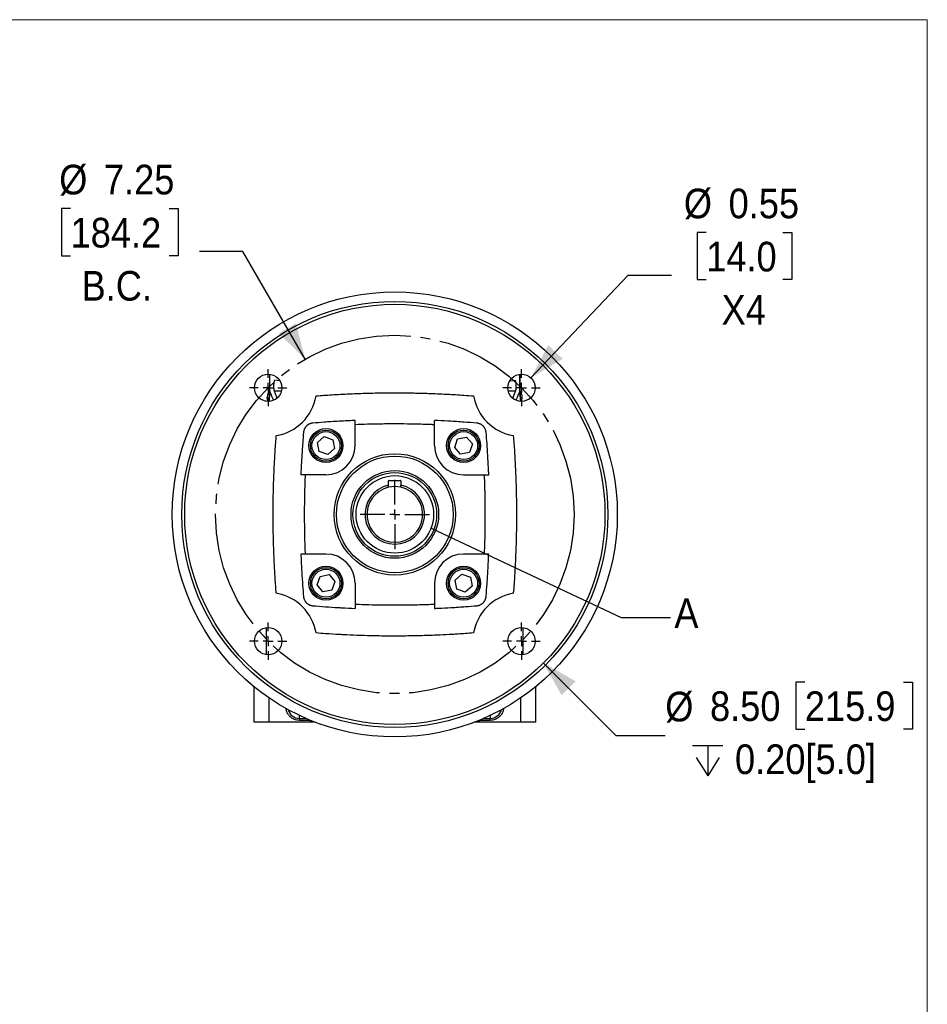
# Model space of a CAD drawing. Header units: inches. Extents: x 0 to 68, y 0 to 44.
# Tile 11 of 11: x 49.6 to 68, y 24.1 to 44. Entities that reach past the tile are written whole.
import ezdxf

# ---------------------------------------------------------------- set-up
doc = ezdxf.new("R2010")
doc.units = ezdxf.units.IN
doc.header["$LTSCALE"] = 4
doc.header["$MEASUREMENT"] = 0
doc.linetypes.add('SLD-Center', pattern=[0.75, 0.6, -0.05, 0.05, -0.05])
doc.linetypes.add('SLD-Solid', pattern=[0])
doc.layers.add('CENTER', color=40, linetype='SLD-Center')
doc.layers.add('SLD-DEFPOINTS', color=7, linetype='Continuous')
doc.layers.add('DIMENSIONS', color=140, linetype='SLD-Solid', lineweight=25)
doc.layers.add('TEXT', color=140, linetype='SLD-Solid', lineweight=25)
doc.styles.add('SLDTEXTSTYLE0', font='GOTHIC.TTF', dxfattribs={"width": 0.913})
doc.styles.get("Standard").update_dxf_attribs({"font": 'GOTHIC.TTF'})
doc.dimstyles.new('SLDDIMSTYLE2', dxfattribs={"dimtxt": 0.6, "dimasz": 0.72, "dimexe": 0, "dimexo": 0.0625, "dimgap": 0.15, "dimtad": 0, "dimtih": 1, "dimtoh": 1, "dimrnd": 1e-09, "dimdsep": 46, "dimtxsty": 'SLDTEXTSTYLE0', "dimsah": 1, "dimcen": 0, "dimadec": 0, "dimazin": 2, "dimtfac": 1, "dimtofl": 0, "dimtmove": 0, "dimatfit": 3, "dimfxl": 0, "dimfrac": 2, "dimtolj": 1, "dimtzin": 12, "dimarcsym": 0})
doc.dimstyles.new('SLDDIMSTYLE7', dxfattribs={"dimtxt": 0.18, "dimasz": 0.72, "dimexe": 0, "dimexo": 0.0625, "dimgap": 0, "dimtad": 0, "dimtih": 1, "dimtoh": 1, "dimdec": 0, "dimrnd": 1e-09, "dimzin": 0, "dimdsep": 46, "dimtxsty": 'Standard', "dimblk1": 'NONE', "dimblk2": 'NONE', "dimsah": 1, "dimcen": 0.09, "dimadec": 0, "dimazin": 0, "dimtfac": 0.72, "dimtdec": 0, "dimtofl": 0, "dimtmove": 0, "dimatfit": 3, "dimldrblk": 'NONE', "dimfxl": 0, "dimfrac": 2, "dimtolj": 1, "dimtzin": 0, "dimarcsym": 0})
doc.dimstyles.new('SLDDIMSTYLE8', dxfattribs={"dimtxt": 0.6, "dimasz": 0.72, "dimexe": 0, "dimexo": 0.0625, "dimgap": 0.15, "dimtad": 0, "dimtih": 1, "dimtoh": 1, "dimrnd": 1e-09, "dimzin": 12, "dimdsep": 46, "dimtxsty": 'SLDTEXTSTYLE0', "dimsah": 1, "dimcen": 0, "dimadec": 0, "dimazin": 3, "dimtfac": 1, "dimtofl": 0, "dimtmove": 0, "dimatfit": 3, "dimfxl": 0, "dimfrac": 2, "dimtolj": 1, "dimtzin": 12, "dimarcsym": 0})
doc.dimstyles.new('SLDDIMSTYLE9', dxfattribs={"dimtxt": 0.6, "dimasz": 0.72, "dimexe": 0, "dimexo": 0.0625, "dimgap": 0.15, "dimtad": 0, "dimtih": 1, "dimtoh": 1, "dimrnd": 1e-09, "dimzin": 4, "dimdsep": 46, "dimtxsty": 'SLDTEXTSTYLE0', "dimsah": 1, "dimcen": 0, "dimadec": 0, "dimazin": 1, "dimtfac": 1, "dimtofl": 0, "dimtmove": 0, "dimatfit": 3, "dimfxl": 0, "dimfrac": 2, "dimtolj": 1, "dimtzin": 12, "dimarcsym": 0})

# ---------------------------------------------------------------- blocks, each defined once
blk = doc.blocks.new('Block2')
at = {"color": 7, "linetype": 'SLD-Solid', "lineweight": 18}
for p, q in [((68, 44), (0, 44)), ((68, 0), (68, 44))]:
    blk.add_line(p, q, dxfattribs=at)
blk = doc.blocks.new('_D_18')
at = {"layer": 'DIMENSIONS'}
for p, q in [((50.672, 40.178), (50.49, 40.178)), ((50.49, 40.178), (50.49, 39.225)), ((52.667, 40.178), (52.85, 40.178)), ((52.85, 40.178), (52.85, 39.225)), ((54.158, 39.313), (53.283, 39.313)), ((55.417, 37.132), (54.158, 39.313)), ((50.49, 39.225), (50.672, 39.225)), ((52.85, 39.225), (52.667, 39.225))]:
    blk.add_line(p, q, dxfattribs=at)
blk.add_solid([(55.417, 37.132), (55.231, 37.856), (54.884, 37.656)], dxfattribs=at)
at = {"layer": 'DIMENSIONS', "char_height": 0.6, "attachment_point": 1, "style": 'SLDTEXTSTYLE0'}
for s, insert in [('%%c', (50.442, 41.066)), ('7.25', (51.346, 41.066)), ('184.2', (50.672, 39.992)), ('B.C.', (50.894, 38.917))]:
    blk.add_mtext(s, dxfattribs=dict(at, insert=insert))
blk = doc.blocks.new('_D_19')
at = {"layer": 'DIMENSIONS'}
for p, q in [((63.528, 39.694), (63.345, 39.694)), ((63.345, 39.694), (63.345, 38.742)), ((65.08, 39.694), (65.263, 39.694)), ((65.263, 39.694), (65.263, 38.742)), ((59.983, 36.756), (61.951, 38.83)), ((61.951, 38.83), (62.826, 38.83)), ((63.345, 38.742), (63.528, 38.742)), ((65.263, 38.742), (65.08, 38.742))]:
    blk.add_line(p, q, dxfattribs=at)
blk.add_solid([(59.983, 36.756), (60.623, 37.141), (60.333, 37.416)], dxfattribs=at)
at = {"layer": 'DIMENSIONS', "char_height": 0.6, "attachment_point": 1, "style": 'SLDTEXTSTYLE0'}
for s, insert in [('%%c', (63.076, 40.583)), ('0.55', (63.981, 40.583)), ('14.0', (63.528, 39.508)), ('X4', (63.839, 38.434))]:
    blk.add_mtext(s, dxfattribs=dict(at, insert=insert))
blk = doc.blocks.new('SW_SYMBOL_HOLE_DEPTH')
at = {"layer": 'DIMENSIONS', "color": 0}
for p, q in [((0, 137.8), (126, 137.8)), ((63, 137.8), (63, 11.8)), ((15.7, 87.4), (63, 11.8)), ((110.2, 87.4), (63, 11.8))]:
    blk.add_line(p, q, dxfattribs=at)
blk = doc.blocks.new('_D_20')
at = {"layer": 'DIMENSIONS'}
for p, q in [((60.235, 30.987), (61.7, 29.522)), ((65.523, 30.601), (65.34, 30.601)), ((65.34, 30.601), (65.34, 29.649)), ((67.518, 30.601), (67.7, 30.601)), ((67.7, 30.601), (67.7, 29.649)), ((61.7, 29.522), (62.7, 29.522)), ((65.34, 29.649), (65.523, 29.649)), ((67.7, 29.649), (67.518, 29.649))]:
    blk.add_line(p, q, dxfattribs=at)
blk.add_solid([(60.235, 30.987), (60.603, 30.337), (60.886, 30.62)], dxfattribs=at)
at = {"layer": 'DIMENSIONS', "xscale": 0.004866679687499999, "yscale": 0.004866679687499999, "zscale": 0.004866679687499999}
blk.add_blockref('SW_SYMBOL_HOLE_DEPTH', (63.252, 28.648), dxfattribs=at)
at = {"layer": 'DIMENSIONS', "char_height": 0.6, "attachment_point": 1, "style": 'SLDTEXTSTYLE0'}
for s, insert in [('%%c', (62.7, 30.406)), ('8.50', (63.605, 30.415)), ('215.9', (65.523, 30.415)), ('0.20[5.0]', (64.11, 29.341))]:
    blk.add_mtext(s, dxfattribs=dict(at, insert=insert))
blk = doc.blocks.new('SW_CENTERMARKSYMBOL_5')
at = {"layer": 'CENTER', "color": 0}
for p, q in [((0, 0.2), (0, 0.376)), ((-0.2, 0), (-0.376, 0)), ((0, 0), (-0.1, 0)), ((0, 0), (0, 0.1)), ((0, 0), (0, -0.1)), ((0, 0), (0.1, 0)), ((0.2, 0), (0.376, 0)), ((0, -0.2), (0, -0.376))]:
    blk.add_line(p, q, dxfattribs=at)
blk = doc.blocks.new('SW_CENTERMARKSYMBOL_6')
at = {"layer": 'CENTER', "color": 0}
for p, q in [((0, 0.2), (0, 0.376)), ((-0.2, 0), (-0.376, 0)), ((0, 0), (-0.1, 0)), ((0, 0), (0, 0.1)), ((0, 0), (0, -0.1)), ((0, 0), (0.1, 0)), ((0.2, 0), (0.376, 0)), ((0, -0.2), (0, -0.376))]:
    blk.add_line(p, q, dxfattribs=at)
blk = doc.blocks.new('SW_CENTERMARKSYMBOL_7')
at = {"layer": 'CENTER', "color": 0}
for p, q in [((0, 0.2), (0, 0.376)), ((-0.2, 0), (-0.376, 0)), ((0, 0), (-0.1, 0)), ((0, 0), (0, 0.1)), ((0, 0), (0, -0.1)), ((0, 0), (0.1, 0)), ((0.2, 0), (0.376, 0)), ((0, -0.2), (0, -0.376))]:
    blk.add_line(p, q, dxfattribs=at)
blk = doc.blocks.new('SW_CENTERMARKSYMBOL_8')
at = {"layer": 'CENTER', "color": 0}
for p, q in [((0, 0.2), (0, 0.376)), ((-0.2, 0), (-0.376, 0)), ((0, 0), (-0.1, 0)), ((0, 0), (0, 0.1)), ((0, 0), (0, -0.1)), ((0, 0), (0.1, 0)), ((0.2, 0), (0.376, 0)), ((0, -0.2), (0, -0.376))]:
    blk.add_line(p, q, dxfattribs=at)
blk = doc.blocks.new('SW_CENTERMARKSYMBOL_9')
at = {"layer": 'CENTER', "color": 0}
for p, q in [((0, 0.2), (0, 0.702)), ((-0.2, 0), (-0.702, 0)), ((0, 0), (-0.1, 0)), ((0, 0), (0, 0.1)), ((0, 0), (0, -0.1)), ((0, 0), (0.1, 0)), ((0.2, 0), (0.702, 0)), ((0, -0.2), (0, -0.702))]:
    blk.add_line(p, q, dxfattribs=at)
blk = doc.blocks.new('_NONE')

msp = doc.modelspace()

# ---------------------------------------------------------------- linework, layer by layer
for p, q in [((54.697, 36.83), (54.697, 36.374)), ((54.7, 36.481), (54.7, 36.829)), ((54.898, 36.697), (54.805, 36.706)), ((59.561, 36.697), (59.655, 36.706)), ((59.76, 36.481), (59.76, 36.829)), ((59.763, 36.373), (59.763, 36.83)), ((54.932, 36.483), (54.792, 36.483)), ((59.668, 36.483), (59.528, 36.483)), ((56.428, 35.385), (56.428, 35.893)), ((58.031, 35.385), (58.031, 35.893)), ((55.664, 35.445), (55.803, 35.566)), ((55.803, 35.566), (55.978, 35.505)), ((55.978, 35.505), (56.012, 35.324)), ((58.441, 35.35), (58.501, 35.524)), ((58.501, 35.524), (58.682, 35.559)), ((58.682, 35.559), (58.803, 35.419)), ((55.698, 35.264), (55.664, 35.445)), ((55.873, 35.203), (55.698, 35.264)), ((56.012, 35.324), (55.873, 35.203)), ((58.561, 35.21), (58.441, 35.35)), ((58.803, 35.419), (58.742, 35.245)), ((58.742, 35.245), (58.561, 35.21)), ((55.838, 34.794), (55.329, 34.794)), ((57.105, 34.582), (57.105, 34.672)), ((57.113, 34.68), (57.347, 34.68)), ((57.355, 34.672), (57.355, 34.582)), ((58.622, 34.794), (59.131, 34.794)), ((55.838, 33.191), (55.329, 33.191)), ((59.131, 33.191), (58.622, 33.191)), ((55.657, 32.566), (55.717, 32.74)), ((55.717, 32.74), (55.899, 32.775)), ((55.899, 32.775), (56.019, 32.635)), ((58.448, 32.661), (58.587, 32.782)), ((58.587, 32.782), (58.761, 32.721)), ((58.761, 32.721), (58.796, 32.54)), ((55.777, 32.427), (55.657, 32.566)), ((56.019, 32.635), (55.959, 32.461)), ((56.428, 32.601), (56.428, 32.092)), ((58.031, 32.601), (58.031, 32.092)), ((58.482, 32.48), (58.448, 32.661)), ((58.656, 32.42), (58.482, 32.48)), ((58.796, 32.54), (58.656, 32.42)), ((55.959, 32.461), (55.777, 32.427)), ((54.631, 31.703), (54.631, 31.156)), ((59.828, 31.156), (59.828, 31.703)), ((54.376, 30.514), (54.376, 30.497)), ((54.376, 30.497), (54.376, 29.788)), ((54.397, 30.497), (54.376, 30.497)), ((60.063, 30.497), (60.084, 30.497)), ((60.084, 30.514), (60.084, 30.497)), ((60.084, 29.788), (60.084, 30.497)), ((54.691, 29.788), (54.691, 30.278)), ((59.769, 30.278), (59.769, 29.788)), ((55.301, 29.867), (55.301, 29.927)), ((59.159, 29.927), (59.159, 29.867)), ((54.691, 29.788), (54.376, 29.788)), ((55.522, 29.788), (54.691, 29.788)), ((55.301, 29.867), (55.434, 29.867)), ((55.301, 29.867), (55.301, 29.827)), ((55.522, 29.827), (55.301, 29.827)), ((55.522, 29.829), (55.522, 29.827)), ((55.522, 29.788), (55.522, 29.827)), ((55.627, 29.788), (55.522, 29.788)), ((58.937, 29.788), (58.833, 29.788)), ((58.937, 29.827), (58.937, 29.829)), ((58.937, 29.827), (58.937, 29.788)), ((59.159, 29.827), (58.937, 29.827)), ((59.769, 29.788), (58.937, 29.788)), ((59.026, 29.867), (59.159, 29.867)), ((59.159, 29.827), (59.159, 29.867)), ((60.084, 29.788), (59.769, 29.788))]:
    msp.add_line(p, q)
at = {"flags": 128}
msp.add_lwpolyline([(54.667, 36.28), (54.657, 36.311), (54.651, 36.363)], dxfattribs=at)
for centre, radius in [((57.23, 33.993), 4.5), ((57.23, 33.993), 4.309), ((57.23, 33.993), 4.25), ((54.667, 36.556), 0.276), ((59.793, 36.556), 0.276), ((55.838, 35.385), 0.344), ((55.838, 35.385), 0.315), ((55.838, 35.385), 0.283), ((58.622, 35.385), 0.344), ((58.622, 35.385), 0.315), ((58.622, 35.385), 0.283), ((57.23, 33.993), 1.227), ((57.23, 33.993), 1.181), ((57.23, 33.993), 0.886), ((55.838, 32.601), 0.344), ((55.838, 32.601), 0.315), ((55.838, 32.601), 0.283), ((58.622, 32.601), 0.344), ((58.622, 32.601), 0.315), ((58.622, 32.601), 0.283), ((54.667, 31.429), 0.276), ((59.793, 31.429), 0.276)]:
    msp.add_circle(centre, radius)
for centre, radius, start, end in [((54.868, 36.363), 0.217, 142.1878, 180), ((59.592, 36.363), 0.217, 337.6313, 37.8122), ((54.667, 36.556), 0.984, 279.6982, 350.3018), ((59.793, 36.556), 0.984, 189.6981, 260.3018), ((55.838, 35.385), 0.591, 270, 0), ((58.622, 35.385), 0.591, 180, 270), ((57.113, 34.672), 0.00787, 90, 180), ((57.347, 34.672), 0.00787, 0, 90), ((57.23, 33.993), 0.602, 101.9808, 78.0192), ((57.23, 33.993), 0.563, 102.8327, 77.1673), ((57.23, 33.993), 0.563, 77.1673, 102.8327), ((55.838, 32.601), 0.591, 0, 90), ((58.622, 32.601), 0.591, 90, 180), ((54.667, 31.429), 0.984, 9.6981, 80.3018), ((59.793, 31.429), 0.984, 99.6981, 170.3018), ((55.301, 30.103), 0.236, 194.4959, 270), ((59.159, 30.103), 0.236, 270, 345.5041)]:
    msp.add_arc(centre, radius, start, end)
for points, knots in [([(54.805, 36.706), (54.802, 36.706), (54.799, 36.705), (54.793, 36.697), (54.791, 36.691), (54.786, 36.675), (54.784, 36.665), (54.782, 36.648), (54.781, 36.642), (54.78, 36.63), (54.78, 36.624), (54.779, 36.611), (54.779, 36.604), (54.778, 36.591), (54.778, 36.584), (54.779, 36.564), (54.78, 36.551), (54.782, 36.527), (54.783, 36.516), (54.787, 36.496), (54.79, 36.488), (54.792, 36.483)], [0, 0, 0, 0, 0.125, 0.125, 0.25, 0.25, 0.375, 0.375, 0.4375, 0.4375, 0.5, 0.5, 0.5625, 0.5625, 0.625, 0.625, 0.75, 0.75, 0.875, 0.875, 1, 1, 1, 1]), ([(59.655, 36.706), (59.658, 36.706), (59.661, 36.705), (59.667, 36.697), (59.669, 36.691), (59.674, 36.675), (59.676, 36.665), (59.678, 36.648), (59.679, 36.643), (59.68, 36.63), (59.68, 36.624), (59.681, 36.605), (59.681, 36.591), (59.681, 36.571), (59.681, 36.564), (59.68, 36.551), (59.68, 36.545), (59.679, 36.533), (59.678, 36.527), (59.676, 36.516), (59.675, 36.511), (59.673, 36.501), (59.672, 36.497), (59.67, 36.489), (59.669, 36.485), (59.668, 36.483)], [0, 0, 0, 0, 0.125, 0.125, 0.25, 0.25, 0.375, 0.375, 0.4375, 0.4375, 0.5, 0.5, 0.625, 0.625, 0.6875, 0.6875, 0.75, 0.75, 0.8125, 0.8125, 0.875, 0.875, 0.9375, 0.9375, 1, 1, 1, 1]), ([(54.697, 36.287), (54.697, 36.316), (54.696, 36.365), (54.697, 36.425), (54.697, 36.458), (54.698, 36.473), (54.699, 36.479), (54.699, 36.481), (54.7, 36.482), (54.7, 36.481), (54.7, 36.481)], [0, 0, 0, 0, 0.396718, 0.697706, 0.848142, 0.897275, 0.936695, 0.969259, 0.984515, 1, 1, 1, 1]), ([(54.776, 36.305), (54.775, 36.306), (54.771, 36.318), (54.763, 36.337), (54.752, 36.362), (54.743, 36.386), (54.731, 36.412), (54.72, 36.439), (54.71, 36.461), (54.704, 36.474), (54.701, 36.479), (54.7, 36.481), (54.7, 36.481)], [0, 0, 0, 0, 0.018222, 0.147106, 0.269955, 0.393479, 0.512544, 0.715823, 0.869587, 0.962293, 0.995696, 1, 1, 1, 1]), ([(54.792, 36.483), (54.804, 36.454), (54.822, 36.413), (54.841, 36.365), (54.847, 36.351)], [0, 0, 0, 0, 0.707537, 1, 1, 1, 1]), ([(55.637, 36.39), (55.691, 36.394), (55.798, 36.403), (56.026, 36.418), (56.215, 36.428), (56.467, 36.439), (56.71, 36.448), (57.123, 36.455), (57.519, 36.453), (57.928, 36.442), (58.158, 36.432), (58.396, 36.42), (58.577, 36.409), (58.757, 36.395), (58.823, 36.39)], [0.7917271, 0.7917271, 0.7917271, 0.7917271, 0.8010975, 0.8104773, 0.8326989, 0.8364726, 0.8584929, 0.8799932, 0.9180211, 0.9375418, 0.9603419, 0.9619157, 0.9822051, 0.9935659, 0.9935659, 0.9935659, 0.9935659]), ([(59.668, 36.483), (59.655, 36.454), (59.638, 36.414), (59.619, 36.366), (59.614, 36.353)], [0, 0, 0, 0, 0.710262, 1, 1, 1, 1]), ([(59.684, 36.304), (59.685, 36.307), (59.701, 36.349), (59.728, 36.412), (59.749, 36.458), (59.76, 36.481)], [0, 0, 0, 0, 0.0392302, 0.5192782, 1, 1, 1, 1]), ([(59.76, 36.481), (59.76, 36.481), (59.76, 36.482), (59.76, 36.481), (59.761, 36.479), (59.762, 36.47), (59.762, 36.455), (59.763, 36.428), (59.763, 36.391), (59.763, 36.345), (59.763, 36.31), (59.763, 36.29), (59.763, 36.286)], [0, 0, 0, 0, 0.015242, 0.030248, 0.062225, 0.100859, 0.197601, 0.297952, 0.510507, 0.722588, 0.940644, 1, 1, 1, 1]), ([(56.428, 35.893), (56.397, 35.892), (56.347, 35.89), (56.182, 35.882), (56.002, 35.872), (55.768, 35.856), (55.646, 35.846), (55.57, 35.839), (55.568, 35.839), (55.565, 35.839), (55.56, 35.838), (55.554, 35.837), (55.546, 35.836), (55.538, 35.834), (55.528, 35.831), (55.518, 35.828), (55.507, 35.823), (55.497, 35.818), (55.485, 35.812), (55.474, 35.806), (55.464, 35.799), (55.457, 35.793), (55.449, 35.787), (55.442, 35.78), (55.435, 35.772), (55.427, 35.763), (55.42, 35.753), (55.411, 35.738), (55.403, 35.725), (55.396, 35.708), (55.392, 35.695), (55.388, 35.681), (55.386, 35.671), (55.384, 35.661), (55.383, 35.655), (55.377, 35.583), (55.368, 35.461), (55.356, 35.291), (55.345, 35.125), (55.336, 34.963), (55.331, 34.845), (55.329, 34.794), (55.329, 34.794)], [0.9428487, 0.9428487, 0.9428487, 0.9428487, 0.9488204, 0.952594, 0.9748156, 0.9841954, 1, 1, 1, 1.0002626, 1.0008233, 1.0012712, 1.0023318, 1.0035931, 1.0043852, 1.0066262, 1.0080606, 1.0097209, 1.0112059, 1.0134613, 1.0144611, 1.015786, 1.0163544, 1.0177688, 1.0188765, 1.0198944, 1.0216846, 1.0232366, 1.026173, 1.0279056, 1.03082, 1.0321952, 1.0339012, 1.0348141, 1.0352932, 1.0352932, 1.0497773, 1.0604776, 1.0697812, 1.0826992, 1.0923912, 1.0924448, 1.0924448, 1.0924448, 1.0924448]), ([(59.131, 34.794), (59.129, 34.825), (59.127, 34.876), (59.119, 35.041), (59.109, 35.22), (59.093, 35.455), (59.083, 35.577), (59.076, 35.655), (59.076, 35.659), (59.075, 35.665), (59.074, 35.673), (59.072, 35.682), (59.069, 35.691), (59.066, 35.7), (59.062, 35.71), (59.056, 35.725), (59.049, 35.739), (59.039, 35.754), (59.032, 35.764), (59.024, 35.773), (59.015, 35.783), (59.005, 35.792), (58.996, 35.799), (58.986, 35.806), (58.975, 35.812), (58.963, 35.818), (58.952, 35.823), (58.939, 35.829), (58.925, 35.833), (58.911, 35.836), (58.902, 35.838), (58.895, 35.839), (58.892, 35.839), (58.805, 35.847), (58.62, 35.861), (58.421, 35.874), (58.221, 35.885), (58.122, 35.89), (58.031, 35.893)], [0.6928487, 0.6928487, 0.6928487, 0.6928487, 0.6988204, 0.7025941, 0.7248157, 0.7341954, 0.75, 0.75, 0.7504791, 0.7509299, 0.7519093, 0.7530981, 0.7544732, 0.7554441, 0.7573876, 0.7591202, 0.7620567, 0.7640413, 0.7653988, 0.7664168, 0.7680133, 0.7695072, 0.7708321, 0.7718319, 0.7740873, 0.7755724, 0.7772326, 0.7790939, 0.7817001, 0.7835183, 0.7844699, 0.7849019, 0.7852932, 0.7852932, 0.8030879, 0.8233773, 0.824951, 0.8424443, 0.8424443, 0.8424443, 0.8424443]), ([(58.031, 35.807), (58.005, 35.808), (57.877, 35.813), (57.544, 35.823), (57.112, 35.825), (56.707, 35.817), (56.51, 35.81), (56.428, 35.807)], [0.84281146, 0.84281146, 0.84281146, 0.84281146, 0.84775116, 0.86727189, 0.90529981, 0.92680007, 0.94248147, 0.94248147, 0.94248147, 0.94248147]), ([(54.832, 32.4), (54.828, 32.45), (54.817, 32.606), (54.8, 32.871), (54.784, 33.195), (54.774, 33.525), (54.769, 33.826), (54.769, 34.124), (54.772, 34.371), (54.778, 34.592), (54.783, 34.755), (54.791, 34.927), (54.799, 35.097), (54.81, 35.276), (54.821, 35.432), (54.829, 35.539), (54.832, 35.586)], [0.0417274, 0.0417274, 0.0417274, 0.0417274, 0.0504369, 0.0690388, 0.089961, 0.1118785, 0.133327, 0.1496348, 0.1710517, 0.1824614, 0.192902, 0.202594, 0.215512, 0.2248156, 0.2355159, 0.2435658, 0.2435658, 0.2435658, 0.2435658]), ([(59.627, 35.586), (59.632, 35.531), (59.64, 35.424), (59.655, 35.197), (59.665, 35.007), (59.676, 34.756), (59.685, 34.512), (59.692, 34.1), (59.69, 33.704), (59.679, 33.294), (59.67, 33.065), (59.657, 32.827), (59.646, 32.645), (59.633, 32.465), (59.627, 32.4)], [0.5417271, 0.5417271, 0.5417271, 0.5417271, 0.5510975, 0.5604773, 0.5826989, 0.5864725, 0.6084929, 0.6299931, 0.668021, 0.6875418, 0.7103419, 0.7119157, 0.7322051, 0.7435658, 0.7435658, 0.7435658, 0.7435658]), ([(55.416, 34.794), (55.414, 34.742), (55.409, 34.629), (55.403, 34.401), (55.399, 34.135), (55.399, 33.813), (55.404, 33.505), (55.412, 33.291), (55.416, 33.191)], [0.09281204, 0.09281204, 0.09281204, 0.09281204, 0.10283182, 0.1142415, 0.13565844, 0.15196619, 0.17341468, 0.19248124, 0.19248124, 0.19248124, 0.19248124]), ([(56.383, 33.993), (56.383, 34.217), (56.473, 34.432), (56.79, 34.75), (57.005, 34.839), (57.454, 34.839), (57.67, 34.75), (57.987, 34.432), (58.076, 34.217), (58.076, 33.993)], [0, 0, 0, 0, 0.25, 0.25, 0.5, 0.5, 0.75, 0.75, 1, 1, 1, 1]), ([(59.044, 33.191), (59.045, 33.217), (59.05, 33.345), (59.06, 33.678), (59.062, 34.11), (59.054, 34.516), (59.047, 34.712), (59.044, 34.794)], [0.59281147, 0.59281147, 0.59281147, 0.59281147, 0.59775117, 0.6172719, 0.65529982, 0.67680008, 0.69248148, 0.69248148, 0.69248148, 0.69248148]), ([(58.076, 33.993), (58.076, 33.768), (57.987, 33.553), (57.67, 33.235), (57.454, 33.146), (57.005, 33.146), (56.79, 33.235), (56.473, 33.553), (56.383, 33.768), (56.383, 33.993)], [0, 0, 0, 0, 0.25, 0.25, 0.5, 0.5, 0.75, 0.75, 1, 1, 1, 1]), ([(55.329, 33.191), (55.33, 33.178), (55.335, 33.057), (55.346, 32.841), (55.364, 32.569), (55.377, 32.405), (55.383, 32.33), (55.384, 32.326), (55.385, 32.32), (55.386, 32.312), (55.388, 32.303), (55.391, 32.295), (55.394, 32.285), (55.397, 32.275), (55.403, 32.261), (55.411, 32.246), (55.42, 32.232), (55.428, 32.221), (55.436, 32.212), (55.444, 32.203), (55.455, 32.194), (55.464, 32.187), (55.474, 32.179), (55.485, 32.173), (55.497, 32.167), (55.508, 32.162), (55.521, 32.157), (55.535, 32.152), (55.549, 32.149), (55.558, 32.147), (55.564, 32.147), (55.568, 32.146), (55.655, 32.139), (55.823, 32.126), (56.021, 32.113), (56.22, 32.101), (56.337, 32.096), (56.428, 32.092), (56.428, 32.092)], [0.1928485, 0.1928485, 0.1928485, 0.1928485, 0.1953322, 0.2162544, 0.2348563, 0.25, 0.25, 0.2504791, 0.2509299, 0.2519093, 0.2530981, 0.2544732, 0.2554441, 0.2573876, 0.2591202, 0.2620567, 0.2640413, 0.2653988, 0.2664168, 0.2680133, 0.2695072, 0.2708321, 0.2718319, 0.2740873, 0.2755724, 0.2772326, 0.2790939, 0.2817001, 0.2835183, 0.2844699, 0.2849019, 0.2852932, 0.2852932, 0.3030879, 0.3197812, 0.324951, 0.3423912, 0.3424448, 0.3424448, 0.3424448, 0.3424448]), ([(58.031, 32.092), (58.044, 32.092), (58.095, 32.095), (58.225, 32.101), (58.375, 32.109), (58.534, 32.119), (58.692, 32.13), (58.814, 32.14), (58.892, 32.146), (58.896, 32.147), (58.903, 32.148), (58.91, 32.149), (58.919, 32.151), (58.928, 32.153), (58.937, 32.156), (58.948, 32.16), (58.962, 32.166), (58.977, 32.174), (58.991, 32.183), (59.001, 32.191), (59.01, 32.198), (59.02, 32.207), (59.029, 32.217), (59.036, 32.226), (59.043, 32.237), (59.05, 32.248), (59.056, 32.26), (59.061, 32.271), (59.066, 32.284), (59.07, 32.298), (59.074, 32.311), (59.075, 32.321), (59.076, 32.327), (59.076, 32.331), (59.084, 32.418), (59.098, 32.603), (59.111, 32.802), (59.122, 33.002), (59.127, 33.1), (59.131, 33.191)], [0.4428485, 0.4428485, 0.4428485, 0.4428485, 0.4453322, 0.4525941, 0.4680452, 0.4748157, 0.4841954, 0.5, 0.5, 0.5004791, 0.5009299, 0.5019093, 0.5030981, 0.5044732, 0.5054441, 0.5073876, 0.5091202, 0.5120567, 0.5140413, 0.5153988, 0.5164168, 0.5180133, 0.5195072, 0.5208321, 0.5218319, 0.5240873, 0.5255724, 0.5272326, 0.5290939, 0.5317001, 0.5335183, 0.5344699, 0.5349019, 0.5352932, 0.5352932, 0.5530879, 0.5733773, 0.574951, 0.5924443, 0.5924443, 0.5924443, 0.5924443]), ([(56.428, 32.178), (56.454, 32.177), (56.567, 32.173), (56.794, 32.166), (57.088, 32.162), (57.41, 32.162), (57.717, 32.167), (57.932, 32.174), (58.031, 32.178)], [0.34281204, 0.34281204, 0.34281204, 0.34281204, 0.34775117, 0.3642415, 0.38565844, 0.40196619, 0.42341468, 0.44248124, 0.44248124, 0.44248124, 0.44248124]), ([(58.823, 31.595), (58.769, 31.591), (58.662, 31.583), (58.52, 31.573), (58.347, 31.563), (58.191, 31.555), (57.957, 31.545), (57.697, 31.537), (57.396, 31.532), (57.099, 31.532), (56.826, 31.535), (56.605, 31.542), (56.401, 31.549), (56.255, 31.555), (56.044, 31.567), (55.862, 31.578), (55.703, 31.59), (55.637, 31.595)], [0.2917271, 0.2917271, 0.2917271, 0.2917271, 0.3010975, 0.3104773, 0.3172478, 0.3326989, 0.3399607, 0.3618783, 0.3833268, 0.3996345, 0.4210514, 0.4375418, 0.4429018, 0.4603419, 0.4655118, 0.4822051, 0.4935658, 0.4935658, 0.4935658, 0.4935658]), ([(55.301, 29.827), (55.266, 29.831), (55.213, 29.837), (55.149, 29.871), (55.104, 29.907), (55.069, 29.951), (55.039, 30.005), (55.034, 30.047), (55.031, 30.07)], [0, 0, 0, 0, 0.259714, 0.399523, 0.542298, 0.685074, 0.824882, 1, 1, 1, 1]), ([(59.428, 30.068), (59.425, 30.045), (59.42, 30.004), (59.391, 29.951), (59.355, 29.907), (59.311, 29.871), (59.247, 29.837), (59.194, 29.831), (59.159, 29.827)], [0, 0, 0, 0, 0.170571, 0.31115, 0.454713, 0.598275, 0.738854, 1, 1, 1, 1])]:
    msp.add_open_spline(points, degree=3, knots=knots)
for points in [[(57.105, 34.541), (57.105, 34.555), (57.105, 34.568), (57.105, 34.582)], [(57.355, 34.541), (57.355, 34.555), (57.355, 34.568), (57.355, 34.582)]]:
    msp.add_open_spline(points, degree=3)
at = {"layer": 'CENTER', "linetype": 'SLD-Center'}
msp.add_circle((57.23, 33.993), 3.625, dxfattribs=at)
at = {"layer": 'TEXT'}
msp.add_circle((57.23, 33.993), 0.784, dxfattribs=at)

# ---------------------------------------------------------------- block references
at = {"layer": 'CENTER'}
for name, p in [('SW_CENTERMARKSYMBOL_5', (54.667, 36.556)), ('SW_CENTERMARKSYMBOL_8', (59.793, 36.556)), ('SW_CENTERMARKSYMBOL_9', (57.23, 33.993)), ('SW_CENTERMARKSYMBOL_6', (54.667, 31.429)), ('SW_CENTERMARKSYMBOL_7', (59.793, 31.429))]:
    msp.add_blockref(name, p, dxfattribs=at)
at = {"layer": 'SLD-DEFPOINTS'}
msp.add_blockref('Block2', (0, 0), dxfattribs=at)

# ---------------------------------------------------------------- texts
at = {"layer": 'TEXT', "insert": (62.884, 32.293), "char_height": 0.6, "attachment_point": 1, "style": 'SLDTEXTSTYLE0'}
msp.add_mtext('A', dxfattribs=at)

# ---------------------------------------------------------------- dimensions: what is measured, and where the dimension line sits
at = {"layer": 'DIMENSIONS'}
for p1, p2, text, dimstyle, picture, middle in [((59.042, 30.853), (55.417, 37.132), '<>\\PB.C.', 'SLDDIMSTYLE8', '_D_18', (51.67, 39.613)), ((59.603, 36.356), (59.983, 36.756), '<>\\PX4', 'SLDDIMSTYLE2', '_D_19', (64.304, 39.13)), ((54.225, 36.998), (60.235, 30.987), '<>\\P{\\fGDT;x}0.20[5.0]', 'SLDDIMSTYLE9', '_D_20', (65.292, 29.644))]:
    dim = msp.add_diameter_dim_2p(p1=p1, p2=p2, text=text, dimstyle=dimstyle, dxfattribs=at)
    dim.commit()
    dim.dimension.update_dxf_attribs({"geometry": picture, "text_midpoint": middle, "dimtype": 163})

# ---------------------------------------------------------------- leaders
at = {"layer": 'TEXT', "has_arrowhead": 0}
msp.add_leader([(57.965, 33.718), (61.806, 31.91), (62.806, 31.91)], dimstyle='SLDDIMSTYLE7', dxfattribs=at)

doc.saveas('drawing.dxf')
